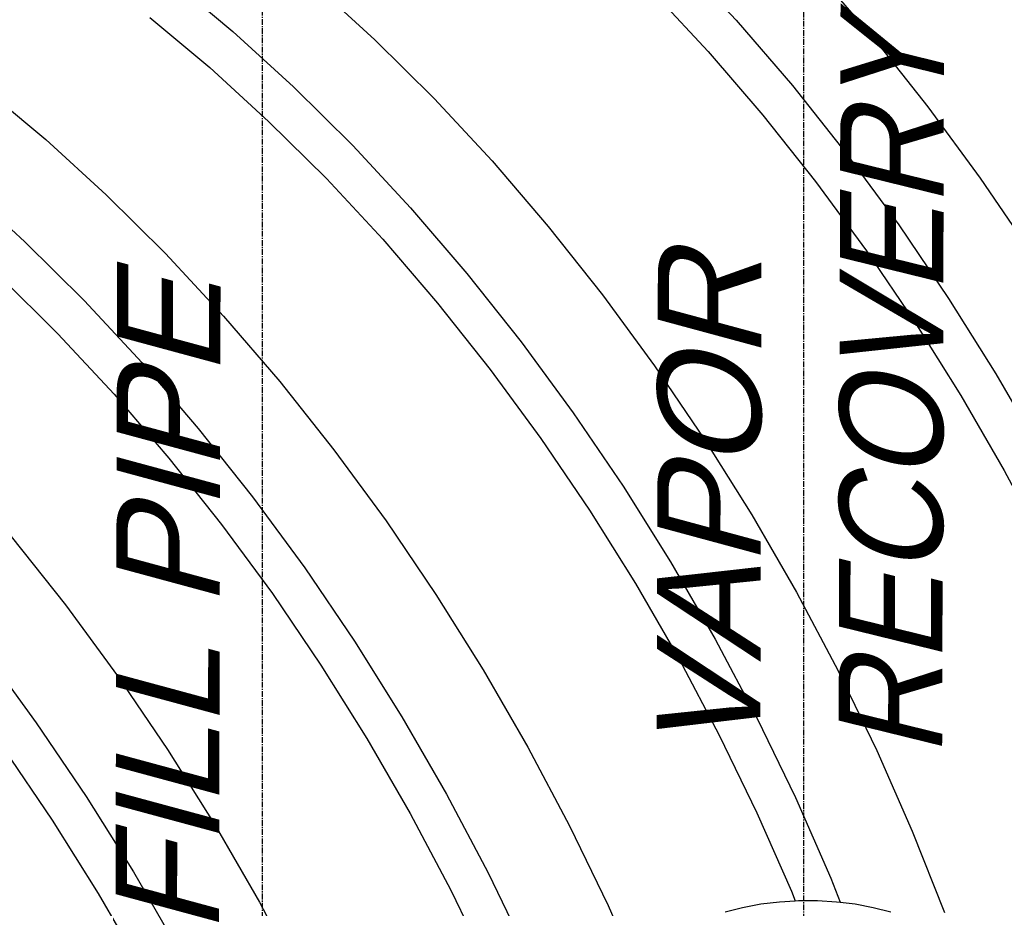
# Model space of a CAD drawing. Extents: x -19547 to -11561, y 2096 to 5601.
# Tile 130 of 168: x -13662 to -13576, y 3095 to 3173. Entities that reach past the tile are written whole.
import ezdxf

# ---------------------------------------------------------------- set-up
doc = ezdxf.new("R2010")
doc.units = 0
doc.header["$MEASUREMENT"] = 0
doc.linetypes.add('CENTER1', pattern=[0.6625, 0.5, -0.075, 0.0125, -0.075])
doc.layers.get('0').update_dxf_attribs({"linetype": 'CONTINUOUS'})
for name, color, linetype in [('ARNOTE', 3, 'CONTINUOUS'), ('CENTERLINE', 3, 'CENTER1'), ('TANK-SLOPE', 2, 'CONTINUOUS')]:
    doc.layers.add(name, color=color, linetype=linetype)
doc.styles.add('ISO1', font='SIMPFRAC.shx', dxfattribs={"width": 0.85, "oblique": 15})

# ---------------------------------------------------------------- blocks, each defined once
blk = doc.blocks.new('8-10 TANKS')
for p, q in [((29.028, 77.848), (31.543, 75.139)), ((35.079, 77.18), (37.52, 74.334)), ((7.002, 76.88), (9.677, 74.645)), ((13.212, 76.687), (15.844, 74.285)), ((27.882, 76.412), (30.328, 73.778)), ((6.072, 75.247), (8.673, 73.074)), ((31.543, 75.139), (33.985, 72.293)), ((9.677, 74.645), (12.308, 72.243)), ((15.844, 74.285), (18.422, 71.724)), ((37.52, 74.334), (39.879, 71.362)), ((30.328, 73.778), (32.703, 71.009)), ((8.673, 73.074), (11.232, 70.738)), ((-1.129, 72.185), (1.545, 69.95)), ((12.308, 72.243), (14.886, 69.683)), ((33.985, 72.293), (36.344, 69.321)), ((18.422, 71.724), (20.937, 69.016)), ((39.879, 71.362), (42.146, 68.275)), ((11.232, 70.738), (13.74, 68.247)), ((32.703, 71.009), (34.997, 68.118)), ((1.545, 69.95), (4.176, 67.548)), ((14.886, 69.683), (17.401, 66.974)), ((36.344, 69.321), (38.61, 66.234)), ((20.937, 69.016), (23.378, 66.169)), ((13.74, 68.247), (16.186, 65.613)), ((34.997, 68.118), (37.201, 65.116)), ((42.146, 68.275), (44.311, 65.085)), ((-1.991, 67.909), (0.641, 65.507)), ((4.176, 67.548), (6.755, 64.988)), ((17.401, 66.974), (19.843, 64.128)), ((23.378, 66.169), (25.737, 63.197)), ((38.61, 66.234), (40.775, 63.044)), ((0.641, 65.507), (3.219, 62.947)), ((16.186, 65.613), (18.561, 62.844)), ((37.201, 65.116), (39.307, 62.013)), ((6.755, 64.988), (9.269, 62.279)), ((-0.435, 64.001), (2.073, 61.511)), ((19.843, 64.128), (22.201, 61.156)), ((3.219, 62.947), (5.734, 60.238)), ((25.737, 63.197), (28.003, 60.11)), ((40.775, 63.044), (42.831, 59.765)), ((18.561, 62.844), (20.855, 59.953)), ((9.269, 62.279), (11.711, 59.433)), ((39.307, 62.013), (41.307, 58.824)), ((2.073, 61.511), (4.519, 58.877)), ((22.201, 61.156), (24.468, 58.069)), ((5.734, 60.238), (8.176, 57.392)), ((20.855, 59.953), (23.059, 56.951)), ((28.003, 60.11), (30.169, 56.92)), ((42.831, 59.765), (44.768, 56.409)), ((11.711, 59.433), (14.07, 56.461)), ((4.519, 58.877), (6.894, 56.108)), ((41.307, 58.824), (43.191, 55.56)), ((24.468, 58.069), (26.633, 54.879)), ((8.176, 57.392), (10.534, 54.42)), ((23.059, 56.951), (25.165, 53.848)), ((30.169, 56.92), (32.224, 53.641)), ((6.894, 56.108), (9.188, 53.217)), ((14.07, 56.461), (16.336, 53.374)), ((43.191, 55.56), (44.954, 52.233)), ((26.633, 54.879), (28.689, 51.6)), ((10.534, 54.42), (12.801, 51.333)), ((25.165, 53.848), (27.165, 50.659)), ((32.224, 53.641), (34.162, 50.285)), ((9.188, 53.217), (11.392, 50.215)), ((16.336, 53.374), (18.501, 50.184)), ((0.044, 52.697), (2.402, 49.725)), ((28.689, 51.6), (30.626, 48.244)), ((12.801, 51.333), (14.966, 48.143)), ((27.165, 50.659), (29.049, 47.395)), ((11.392, 50.215), (13.498, 47.112)), ((18.501, 50.184), (20.557, 46.905)), ((34.162, 50.285), (35.974, 46.865)), ((2.402, 49.725), (4.669, 46.638)), ((14.966, 48.143), (17.021, 44.864)), ((30.626, 48.244), (32.438, 44.824)), ((-1.133, 47.683), (1.133, 44.596)), ((13.498, 47.112), (15.497, 43.923)), ((29.049, 47.395), (30.812, 44.068)), ((4.669, 46.638), (6.834, 43.448)), ((20.557, 46.905), (22.494, 43.549)), ((35.974, 46.865), (37.653, 43.395)), ((1.133, 44.596), (3.299, 41.407)), ((17.021, 44.864), (18.959, 41.508)), ((32.438, 44.824), (34.118, 41.354)), ((30.812, 44.068), (32.445, 40.693)), ((15.497, 43.923), (17.382, 40.659)), ((-0.275, 43.478), (1.831, 40.376)), ((6.834, 43.448), (8.89, 40.169)), ((22.494, 43.549), (24.307, 40.129)), ((37.653, 43.395), (39.194, 39.889)), ((18.959, 41.508), (20.771, 38.088)), ((3.299, 41.407), (5.354, 38.128)), ((34.118, 41.354), (35.658, 37.848)), ((17.382, 40.659), (19.145, 37.332)), ((32.445, 40.693), (33.944, 37.283)), ((1.831, 40.376), (3.83, 37.187)), ((8.89, 40.169), (10.827, 36.813)), ((24.307, 40.129), (25.986, 36.659)), ((39.194, 39.889), (40.589, 36.36)), ((5.354, 38.128), (7.292, 34.772)), ((20.771, 38.088), (22.451, 34.618)), ((35.658, 37.848), (36.069, 36.809)), ((19.145, 37.332), (20.778, 33.957)), ((33.944, 37.283), (34.107, 36.871)), ((3.83, 37.187), (5.715, 33.922)), ((10.827, 36.813), (12.639, 33.393)), ((32.612, 36.73), (33.423, 36.829)), ((33.423, 36.829), (34.107, 36.871)), ((34.107, 36.871), (34.248, 36.879)), ((34.107, 36.871), (34.108, 36.867)), ((34.248, 36.879), (35.077, 36.879)), ((35.077, 36.879), (35.902, 36.829)), ((35.902, 36.829), (36.069, 36.809)), ((36.069, 36.809), (36.713, 36.73)), ((36.069, 36.809), (36.071, 36.804)), ((36.072, 36.801), (36.074, 36.796)), ((25.986, 36.659), (27.207, 33.879)), ((31.066, 36.387), (31.824, 36.582)), ((31.824, 36.582), (32.612, 36.73)), ((36.713, 36.73), (37.502, 36.582)), ((37.502, 36.582), (38.259, 36.387))]:
    blk.add_line(p, q)

msp = doc.modelspace()

# ---------------------------------------------------------------- linework, layer by layer
at = {"layer": 'CENTERLINE', "color": 3, "linetype": 'CENTER1'}
for p, q in [((-13593.593, 3089.595), (-13593.593, 3243.272)), ((-13640.628, 3062.545), (-13640.628, 3216.116))]:
    msp.add_line(p, q, dxfattribs=at)

# ---------------------------------------------------------------- block references
at = {"layer": 'TANK-SLOPE', "xscale": 2, "yscale": 2, "zscale": 2}
msp.add_blockref('8-10 TANKS', (-13662.551, 3022.285), dxfattribs=at)

# ---------------------------------------------------------------- texts
at = {"layer": 'ARNOTE', "style": 'ISO1', "oblique": 15, "text_generation_flag": 6, "width": 1.035276}
for s, p in [('RECOVERY', (-13581.565, 3108.456, 0)), ('VAPOR', (-13597.367, 3108.456, 0)), ('FILL PIPE', (-13644.402, 3093.148, 0))]:
    msp.add_text(s, height=9, rotation=269.86426, dxfattribs=at).set_placement(p)

doc.saveas('drawing.dxf')
